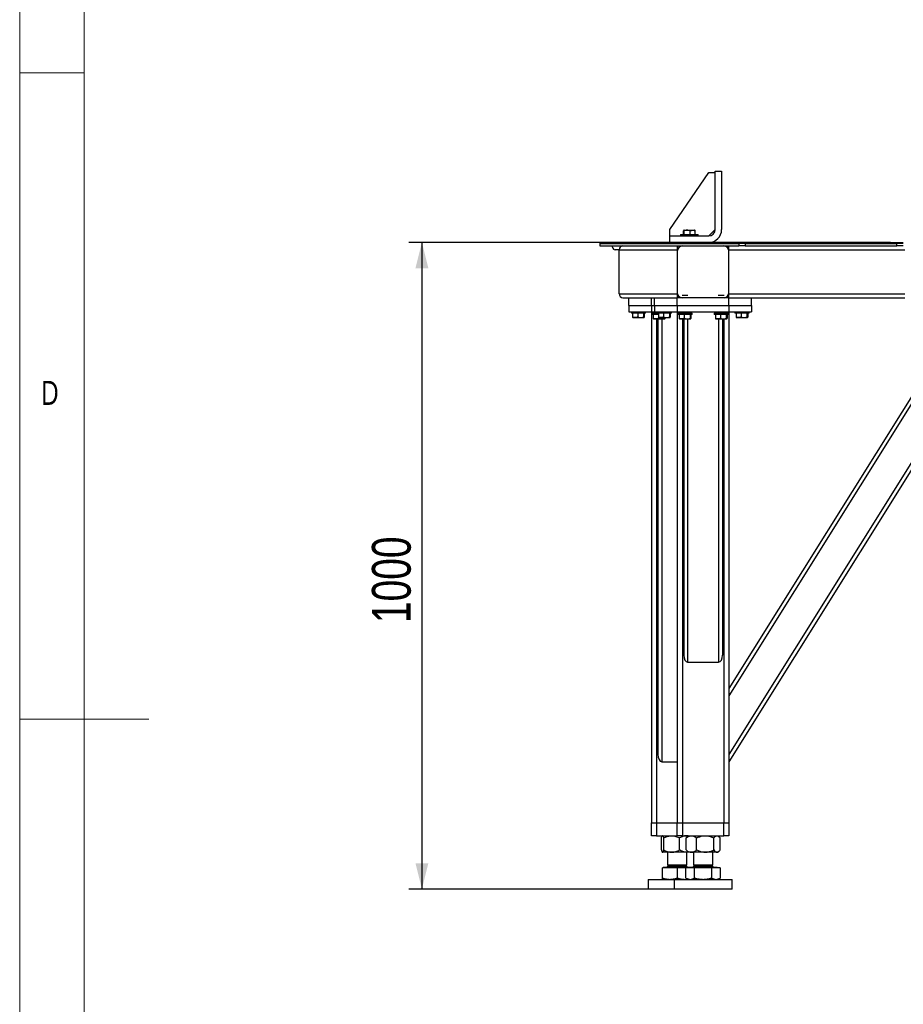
# Model space of a CAD drawing. Header units: millimetres. Extents: x 5 to 589, y 5 to 415.
# Tile 4 of 70: x 5 to 73, y 188 to 264. Entities that reach past the tile are written whole.
import ezdxf

# ---------------------------------------------------------------- set-up
doc = ezdxf.new("R2010")
doc.units = ezdxf.units.MM
doc.layers.add('COTES', color=1, linetype='Continuous')
doc.layers.add('NOTES', color=6, linetype='Continuous')
doc.layers.add('TRAIT-FORT', color=4, linetype='Continuous', lineweight=25)
doc.styles.add('SLDTEXTSTYLE0', font='TXT', dxfattribs={"width": 0.75})
doc.dimstyles.new('SLDDIMSTYLE2', dxfattribs={"dimtxt": 3, "dimasz": 2, "dimexe": 0, "dimexo": 0.0625, "dimgap": 0.75, "dimtad": 1, "dimdec": 0, "dimlfac": 20, "dimrnd": 1e-09, "dimzin": 12, "dimdsep": 46, "dimtxsty": 'SLDTEXTSTYLE0', "dimsah": 1, "dimcen": 0.09, "dimadec": 0, "dimazin": 3, "dimtfac": 1, "dimtdec": 0, "dimtofl": 0, "dimtmove": 0, "dimatfit": 3, "dimfxl": 1, "dimfrac": 2, "dimtolj": 1, "dimtzin": 12, "dimarcsym": 0})

# ---------------------------------------------------------------- blocks, each defined once
blk = doc.blocks.new('_D_30')
at = {"layer": 'COTES', "color": 1, "transparency": 16777216}
for p, q in [((72.345, 246.877), (35.111, 246.877)), ((36.111, 246.877), (36.111, 196.877)), ((54.612, 196.877), (35.111, 196.877))]:
    blk.add_line(p, q, dxfattribs=at)
for points in [[(36.111, 246.877), (35.611, 244.877), (36.611, 244.877)], [(36.111, 196.877), (36.611, 198.877), (35.611, 198.877)]]:
    blk.add_solid(points, dxfattribs=at)
at = {"layer": 'COTES', "color": 1, "transparency": 16777216, "insert": (32.243, 217.444), "char_height": 3, "attachment_point": 1, "rotation": 90, "style": 'SLDTEXTSTYLE0'}
blk.add_mtext('1000', dxfattribs=at)

msp = doc.modelspace()

# ---------------------------------------------------------------- linework, layer by layer
at = {"color": 7, "linetype": 'Continuous', "lineweight": 18}
for p, q in [((5, 415), (5, 5)), ((10, 410), (10, 10)), ((10, 260), (5, 260)), ((5, 210), (15, 210))]:
    msp.add_line(p, q, dxfattribs=at)
at = {"layer": 'TRAIT-FORT', "color": 4, "linetype": 'Continuous', "lineweight": 25}
for p, q in [((55.295, 247.877), (58.295, 252.277)), ((58.295, 252.277), (58.795, 252.277)), ((58.795, 247.877), (58.795, 252.377)), ((58.795, 252.377), (59.295, 252.377)), ((59.295, 252.377), (59.295, 247.877)), ((55.295, 247.377), (55.295, 247.877)), ((56.12, 247.477), (56.12, 247.377)), ((56.12, 247.477), (57.47, 247.477)), ((56.343, 247.477), (56.343, 247.777)), ((56.391, 247.827), (56.367, 247.813)), ((56.391, 247.827), (57.199, 247.827)), ((56.404, 247.477), (56.404, 247.777)), ((56.856, 247.477), (56.856, 247.777)), ((57.223, 247.813), (57.199, 247.827)), ((57.247, 247.477), (57.247, 247.777)), ((57.47, 247.377), (57.47, 247.477)), ((58.795, 247.877), (58.295, 247.377)), ((49.862, 246.877), (60.612, 246.877)), ((49.862, 246.877), (49.862, 246.802)), ((49.862, 246.802), (60.612, 246.802)), ((49.862, 246.802), (49.862, 246.602)), ((55.295, 246.877), (55.295, 247.377)), ((55.295, 247.377), (58.295, 247.377)), ((60.612, 246.877), (60.612, 246.802)), ((60.612, 246.877), (61.112, 246.877)), ((61.112, 246.802), (60.612, 246.802)), ((60.612, 246.802), (60.612, 246.602)), ((61.112, 246.877), (61.112, 246.802)), ((61.112, 246.877), (72.845, 246.877)), ((61.112, 246.802), (72.845, 246.802)), ((61.112, 246.802), (61.112, 246.602)), ((72.845, 246.802), (72.845, 246.877)), ((72.845, 246.877), (73.345, 246.877)), ((73.345, 246.802), (72.845, 246.802)), ((72.845, 246.602), (72.845, 246.802)), ((49.862, 246.602), (60.612, 246.602)), ((50.862, 246.502), (50.862, 246.602)), ((51.362, 246.302), (51.062, 246.302)), ((51.362, 242.902), (51.362, 246.302)), ((51.362, 246.302), (55.862, 246.302)), ((55.862, 246.602), (55.862, 246.302)), ((55.862, 246.202), (55.862, 243.002)), ((56.17, 246.602), (56.17, 246.591)), ((59.862, 246.302), (59.862, 246.602)), ((59.862, 246.302), (73.462, 246.302)), ((59.862, 243.002), (59.862, 246.202)), ((61.112, 246.602), (60.612, 246.602)), ((61.112, 246.602), (72.845, 246.602)), ((73.345, 246.602), (72.845, 246.602)), ((51.362, 242.902), (55.862, 242.902)), ((55.862, 242.902), (55.862, 242.602)), ((59.862, 242.902), (73.462, 242.902)), ((59.862, 242.602), (59.862, 242.902)), ((51.662, 242.602), (55.862, 242.602)), ((52.112, 242.002), (52.112, 242.602)), ((53.862, 242.002), (53.862, 242.602)), ((54.112, 242.002), (54.112, 242.602)), ((59.862, 242.602), (55.862, 242.602)), ((55.862, 242.002), (55.862, 242.602)), ((56.17, 242.613), (56.17, 242.602)), ((56.212, 242.605), (56.212, 242.602)), ((56.691, 242.767), (56.233, 242.767)), ((56.272, 242.802), (56.652, 242.802)), ((59.491, 242.767), (59.033, 242.767)), ((59.072, 242.802), (59.452, 242.802)), ((59.512, 242.602), (59.512, 242.605)), ((59.862, 242.602), (73.462, 242.602)), ((59.862, 242.002), (59.862, 242.602)), ((61.612, 242.002), (61.612, 242.602)), ((52.112, 242.002), (52.112, 241.502)), ((52.112, 242.002), (53.862, 242.002)), ((52.112, 241.502), (53.862, 241.502)), ((52.312, 241.502), (52.312, 241.402)), ((53.412, 241.402), (52.312, 241.402)), ((52.41, 241.402), (52.41, 241.102)), ((52.801, 241.402), (52.801, 241.102)), ((53.253, 241.402), (53.253, 241.102)), ((53.314, 241.402), (53.314, 241.102)), ((53.412, 241.402), (53.412, 241.502)), ((53.862, 242.002), (53.862, 241.502)), ((53.862, 242.002), (54.112, 242.002)), ((53.862, 241.502), (53.862, 202.002)), ((53.862, 241.502), (54.112, 241.502)), ((53.912, 241.402), (53.912, 241.302)), ((54.312, 241.402), (53.912, 241.402)), ((54.112, 242.002), (54.112, 241.502)), ((54.112, 242.002), (55.862, 242.002)), ((54.112, 241.502), (55.862, 241.502)), ((54.212, 241.502), (54.212, 241.402)), ((54.312, 241.502), (54.312, 241.402)), ((55.412, 241.402), (54.312, 241.402)), ((54.41, 241.402), (54.41, 241.102)), ((54.801, 241.402), (54.801, 241.102)), ((55.253, 241.402), (55.253, 241.102)), ((55.314, 241.402), (55.314, 241.102)), ((55.412, 241.402), (55.412, 241.502)), ((55.862, 242.002), (55.862, 241.502)), ((55.862, 242.002), (59.862, 242.002)), ((55.862, 241.502), (55.862, 202.002)), ((55.862, 241.502), (59.862, 241.502)), ((55.912, 241.402), (55.912, 241.302)), ((57.012, 241.402), (55.912, 241.402)), ((56.212, 241.502), (56.212, 241.402)), ((56.712, 241.402), (56.712, 241.502)), ((57.012, 241.302), (57.012, 241.402)), ((58.712, 241.402), (58.712, 241.302)), ((59.812, 241.402), (58.712, 241.402)), ((59.012, 241.502), (59.012, 241.402)), ((59.512, 241.402), (59.512, 241.502)), ((59.812, 241.302), (59.812, 241.402)), ((59.862, 242.002), (61.612, 242.002)), ((59.862, 242.002), (59.862, 241.502)), ((59.862, 241.502), (59.862, 202.002)), ((59.862, 241.502), (61.612, 241.502)), ((78.412, 241.502), (59.862, 211.817)), ((81.242, 241.502), (59.862, 207.288)), ((81.595, 241.502), (59.862, 206.721)), ((78.058, 241.502), (59.862, 212.383)), ((60.312, 241.502), (60.312, 241.402)), ((61.412, 241.402), (60.312, 241.402)), ((60.41, 241.402), (60.41, 241.102)), ((60.801, 241.402), (60.801, 241.102)), ((61.253, 241.402), (61.253, 241.102)), ((61.314, 241.402), (61.314, 241.102)), ((61.412, 241.402), (61.412, 241.502)), ((61.612, 242.002), (61.612, 241.502)), ((52.434, 241.066), (52.458, 241.052)), ((53.266, 241.052), (52.458, 241.052)), ((53.266, 241.052), (53.29, 241.066)), ((54.401, 241.302), (53.912, 241.302)), ((54.01, 241.302), (54.01, 241.002)), ((54.034, 240.966), (54.058, 240.952)), ((54.866, 240.952), (54.058, 240.952)), ((54.262, 240.952), (54.262, 202.002)), ((54.362, 240.952), (54.362, 207.288)), ((54.401, 241.302), (54.401, 241.002)), ((54.434, 241.066), (54.458, 241.052)), ((55.266, 241.052), (54.458, 241.052)), ((54.662, 240.952), (54.662, 206.721)), ((54.853, 241.052), (54.853, 241.002)), ((54.866, 240.952), (54.89, 240.966)), ((54.914, 241.052), (54.914, 241.002)), ((55.266, 241.052), (55.29, 241.066)), ((57.012, 241.302), (55.912, 241.302)), ((56.01, 241.302), (56.01, 241.002)), ((56.034, 240.966), (56.058, 240.952)), ((56.866, 240.952), (56.058, 240.952)), ((56.262, 240.952), (56.262, 202.002)), ((56.362, 240.952), (56.362, 214.956)), ((56.401, 241.302), (56.401, 241.002)), ((56.662, 240.952), (56.662, 214.42)), ((56.853, 241.302), (56.853, 241.002)), ((56.866, 240.952), (56.89, 240.966)), ((56.914, 241.302), (56.914, 241.002)), ((59.812, 241.302), (58.712, 241.302)), ((58.81, 241.302), (58.81, 241.002)), ((58.834, 240.966), (58.858, 240.952)), ((59.666, 240.952), (58.858, 240.952)), ((59.062, 240.952), (59.062, 214.42)), ((59.201, 241.302), (59.201, 241.002)), ((59.362, 240.952), (59.362, 214.956)), ((59.462, 240.952), (59.462, 202.002)), ((59.653, 241.302), (59.653, 241.002)), ((59.666, 240.952), (59.69, 240.966)), ((59.714, 241.302), (59.714, 241.002)), ((60.434, 241.066), (60.458, 241.052)), ((61.266, 241.052), (60.458, 241.052)), ((61.266, 241.052), (61.29, 241.066)), ((56.662, 214.42), (59.062, 214.42)), ((54.662, 206.721), (55.862, 206.721)), ((53.862, 201.002), (53.862, 202.002)), ((53.862, 202.002), (54.262, 202.002)), ((54.262, 202.002), (54.262, 201.002)), ((54.262, 202.002), (55.862, 202.002)), ((55.862, 201.002), (55.862, 202.002)), ((55.862, 202.002), (56.262, 202.002)), ((56.262, 202.002), (56.262, 201.002)), ((56.262, 202.002), (59.462, 202.002)), ((59.462, 201.002), (59.462, 202.002)), ((59.462, 202.002), (59.862, 202.002)), ((59.862, 202.002), (59.862, 201.002)), ((54.262, 201.002), (53.862, 201.002)), ((54.262, 201.002), (55.862, 201.002)), ((54.712, 201.002), (54.701, 200.991)), ((56.262, 201.002), (55.862, 201.002)), ((56.262, 201.002), (59.462, 201.002)), ((56.712, 201.002), (56.618, 200.908)), ((59.104, 200.91), (59.012, 201.002)), ((59.862, 201.002), (59.462, 201.002)), ((54.632, 199.9), (54.632, 200.824)), ((54.813, 199.9), (54.813, 200.824)), ((56.043, 199.9), (56.043, 200.824)), ((56.547, 200.824), (56.62, 200.905)), ((56.547, 199.9), (56.547, 200.824)), ((57.361, 199.9), (57.361, 200.824)), ((58.677, 199.9), (58.677, 200.824)), ((59.177, 199.9), (59.177, 200.824)), ((54.701, 199.733), (54.712, 199.722)), ((54.723, 199.722), (54.712, 199.722)), ((55.428, 199.722), (54.723, 199.722)), ((55.112, 199.722), (55.112, 198.737)), ((56.568, 199.722), (55.428, 199.722)), ((56.547, 199.9), (56.62, 199.819)), ((56.712, 199.722), (56.568, 199.722)), ((56.612, 198.737), (56.612, 199.722)), ((56.618, 199.816), (56.712, 199.722)), ((56.954, 199.722), (56.712, 199.722)), ((58.019, 199.722), (56.954, 199.722)), ((57.112, 199.722), (57.112, 198.737)), ((58.927, 199.722), (58.019, 199.722)), ((58.612, 198.737), (58.612, 199.722)), ((59.012, 199.722), (58.927, 199.722)), ((59.012, 199.722), (59.104, 199.814)), ((55.207, 198.737), (55.112, 198.642)), ((55.112, 198.737), (55.487, 198.737)), ((55.487, 198.737), (56.612, 198.737)), ((56.612, 198.642), (56.517, 198.737)), ((57.207, 198.737), (57.112, 198.642)), ((57.112, 198.737), (58.511, 198.737)), ((58.511, 198.737), (58.612, 198.737)), ((58.612, 198.642), (58.517, 198.737)), ((54.712, 197.73), (54.712, 198.522)), ((55.862, 198.522), (54.712, 198.522)), ((54.794, 198.557), (54.759, 198.522)), ((54.794, 198.562), (54.794, 198.557)), ((54.794, 198.562), (55.328, 198.562)), ((54.794, 198.557), (55.328, 198.557)), ((55.112, 198.642), (55.112, 198.612)), ((55.112, 198.642), (56.511, 198.642)), ((55.112, 198.612), (55.487, 198.612)), ((55.328, 198.562), (56.794, 198.562)), ((55.328, 198.557), (56.794, 198.557)), ((55.487, 198.612), (56.612, 198.612)), ((55.862, 198.522), (55.862, 197.73)), ((56.534, 198.522), (55.862, 198.522)), ((56.511, 198.642), (56.612, 198.642)), ((56.534, 197.73), (56.534, 198.522)), ((57.198, 198.522), (56.534, 198.522)), ((56.612, 198.612), (56.612, 198.642)), ((56.794, 198.557), (56.759, 198.522)), ((56.794, 198.562), (56.794, 198.557)), ((56.794, 198.562), (58.786, 198.562)), ((56.794, 198.557), (58.786, 198.557)), ((57.112, 198.642), (57.112, 198.612)), ((57.112, 198.642), (58.612, 198.642)), ((57.112, 198.612), (58.511, 198.612)), ((57.198, 197.73), (57.198, 198.522)), ((58.526, 198.522), (57.198, 198.522)), ((58.511, 198.612), (58.612, 198.612)), ((58.526, 197.73), (58.526, 198.522)), ((59.19, 198.522), (58.526, 198.522)), ((58.612, 198.612), (58.612, 198.642)), ((58.786, 198.562), (58.929, 198.562)), ((58.786, 198.557), (58.929, 198.557)), ((58.929, 198.557), (58.929, 198.562)), ((58.964, 198.522), (58.929, 198.557)), ((59.19, 198.522), (59.19, 197.73)), ((53.612, 197.627), (53.612, 196.877)), ((53.612, 197.627), (55.612, 197.627)), ((55.612, 197.627), (55.612, 196.877)), ((55.612, 197.627), (60.112, 197.627)), ((56.437, 197.627), (56.673, 197.649)), ((56.534, 197.73), (56.712, 197.627)), ((59.012, 197.627), (59.19, 197.73)), ((60.112, 196.877), (60.112, 197.627)), ((55.612, 196.877), (53.612, 196.877)), ((60.112, 196.877), (55.612, 196.877))]:
    msp.add_line(p, q, dxfattribs=at)
for centre, radius, start, end in [((58.295, 247.877), 1, 270, 0), ((58.295, 247.877), 0.5, 270, 0), ((51.062, 246.502), 0.2, 180, 270), ((51.662, 246.302), 0.3, 90, 180), ((56.262, 246.202), 0.4, 90, 180), ((59.462, 246.202), 0.4, 0, 90), ((51.662, 242.902), 0.3, 180, 270), ((56.262, 243.002), 0.4, 180, 265.82391), ((59.462, 243.002), 0.4, 274.17609, 0), ((55.062, 198.612), 0.05, 270, 0), ((56.662, 198.612), 0.05, 180, 270), ((57.062, 198.612), 0.05, 270, 0), ((58.662, 198.612), 0.05, 180, 270)]:
    msp.add_arc(centre, radius, start, end, dxfattribs=at)
for centre, major_axis, ratio, start_param, end_param in [((56.662, 214.956), (0, -0.536), 0.559193, 4.712389, 6.283185), ((59.062, 214.956), (0, -0.536), 0.559193, 0, 1.570796), ((54.662, 207.288), (0, -0.566), 0.529919, 4.712389, 6.283185)]:
    msp.add_ellipse(centre, major_axis=major_axis, ratio=ratio, start_param=start_param, end_param=end_param, dxfattribs=at)
for points, knots in [([(56.404, 247.777), (56.396, 247.792), (56.383, 247.817), (56.365, 247.815), (56.352, 247.797), (56.345, 247.781), (56.343, 247.777)], [0, 0, 0, 0, 0.385549, 0.637642, 0.896546, 1, 1, 1, 1]), ([(56.856, 247.777), (56.817, 247.788), (56.737, 247.81), (56.62, 247.818), (56.507, 247.806), (56.438, 247.787), (56.404, 247.777)], [0, 0, 0, 0, 0.2646049, 0.5349477, 0.7653431, 1, 1, 1, 1]), ([(56.856, 247.777), (56.89, 247.788), (56.958, 247.81), (57.06, 247.818), (57.157, 247.806), (57.217, 247.787), (57.247, 247.777)], [0, 0, 0, 0, 0.264605, 0.534948, 0.765343, 1, 1, 1, 1]), ([(57.247, 247.777), (57.239, 247.795), (57.232, 247.813), (57.224, 247.813), (57.223, 247.813)], [0, 0, 0, 0, 0.977492, 1, 1, 1, 1]), ([(52.41, 241.102), (52.418, 241.084), (52.425, 241.066), (52.434, 241.067), (52.434, 241.067)], [0, 0, 0, 0, 0.977492, 1, 1, 1, 1]), ([(52.801, 241.102), (52.767, 241.091), (52.699, 241.069), (52.597, 241.061), (52.5, 241.073), (52.44, 241.092), (52.41, 241.102)], [0, 0, 0, 0, 0.264605, 0.534948, 0.765343, 1, 1, 1, 1]), ([(52.801, 241.102), (52.841, 241.091), (52.92, 241.069), (53.037, 241.061), (53.15, 241.073), (53.219, 241.092), (53.253, 241.102)], [0, 0, 0, 0, 0.2646049, 0.5349477, 0.7653431, 1, 1, 1, 1]), ([(53.253, 241.102), (53.261, 241.087), (53.274, 241.062), (53.292, 241.064), (53.305, 241.082), (53.312, 241.098), (53.314, 241.102)], [0, 0, 0, 0, 0.385549, 0.637642, 0.896546, 1, 1, 1, 1]), ([(54.01, 241.002), (54.018, 240.984), (54.025, 240.966), (54.034, 240.967), (54.034, 240.967)], [0, 0, 0, 0, 0.977492, 1, 1, 1, 1]), ([(54.401, 241.002), (54.367, 240.991), (54.299, 240.969), (54.197, 240.961), (54.1, 240.973), (54.04, 240.992), (54.01, 241.002)], [0, 0, 0, 0, 0.264605, 0.534948, 0.765343, 1, 1, 1, 1]), ([(54.401, 241.002), (54.441, 240.991), (54.52, 240.969), (54.637, 240.961), (54.75, 240.973), (54.819, 240.992), (54.853, 241.002)], [0, 0, 0, 0, 0.2646049, 0.5349477, 0.7653431, 1, 1, 1, 1]), ([(54.41, 241.102), (54.418, 241.084), (54.425, 241.066), (54.434, 241.067), (54.434, 241.067)], [0, 0, 0, 0, 0.977492, 1, 1, 1, 1]), ([(54.801, 241.102), (54.767, 241.091), (54.699, 241.069), (54.597, 241.061), (54.5, 241.073), (54.44, 241.092), (54.41, 241.102)], [0, 0, 0, 0, 0.264605, 0.534948, 0.765343, 1, 1, 1, 1]), ([(54.801, 241.102), (54.841, 241.091), (54.92, 241.069), (55.037, 241.061), (55.15, 241.073), (55.219, 241.092), (55.253, 241.102)], [0, 0, 0, 0, 0.2646049, 0.5349477, 0.7653431, 1, 1, 1, 1]), ([(54.853, 241.002), (54.861, 240.987), (54.874, 240.962), (54.892, 240.964), (54.905, 240.982), (54.912, 240.998), (54.914, 241.002)], [0, 0, 0, 0, 0.385549, 0.637642, 0.896546, 1, 1, 1, 1]), ([(55.253, 241.102), (55.261, 241.087), (55.274, 241.062), (55.292, 241.064), (55.305, 241.082), (55.312, 241.098), (55.314, 241.102)], [0, 0, 0, 0, 0.385549, 0.637642, 0.896546, 1, 1, 1, 1]), ([(56.01, 241.002), (56.018, 240.984), (56.025, 240.966), (56.034, 240.967), (56.034, 240.967)], [0, 0, 0, 0, 0.977492, 1, 1, 1, 1]), ([(56.401, 241.002), (56.367, 240.991), (56.299, 240.969), (56.197, 240.961), (56.1, 240.973), (56.04, 240.992), (56.01, 241.002)], [0, 0, 0, 0, 0.264605, 0.534948, 0.765343, 1, 1, 1, 1]), ([(56.401, 241.002), (56.441, 240.991), (56.52, 240.969), (56.637, 240.961), (56.75, 240.973), (56.819, 240.992), (56.853, 241.002)], [0, 0, 0, 0, 0.2646049, 0.5349477, 0.7653431, 1, 1, 1, 1]), ([(56.853, 241.002), (56.861, 240.987), (56.874, 240.962), (56.892, 240.964), (56.905, 240.982), (56.912, 240.998), (56.914, 241.002)], [0, 0, 0, 0, 0.385549, 0.637642, 0.896546, 1, 1, 1, 1]), ([(58.81, 241.002), (58.818, 240.984), (58.825, 240.966), (58.834, 240.967), (58.834, 240.967)], [0, 0, 0, 0, 0.977492, 1, 1, 1, 1]), ([(59.201, 241.002), (59.167, 240.991), (59.099, 240.969), (58.997, 240.961), (58.9, 240.973), (58.84, 240.992), (58.81, 241.002)], [0, 0, 0, 0, 0.264605, 0.534948, 0.765343, 1, 1, 1, 1]), ([(59.201, 241.002), (59.241, 240.991), (59.32, 240.969), (59.437, 240.961), (59.55, 240.973), (59.619, 240.992), (59.653, 241.002)], [0, 0, 0, 0, 0.2646049, 0.5349477, 0.7653431, 1, 1, 1, 1]), ([(59.653, 241.002), (59.661, 240.987), (59.674, 240.962), (59.692, 240.964), (59.705, 240.982), (59.712, 240.998), (59.714, 241.002)], [0, 0, 0, 0, 0.385549, 0.637642, 0.896546, 1, 1, 1, 1]), ([(60.41, 241.102), (60.418, 241.084), (60.425, 241.066), (60.434, 241.067), (60.434, 241.067)], [0, 0, 0, 0, 0.977492, 1, 1, 1, 1]), ([(60.801, 241.102), (60.767, 241.091), (60.699, 241.069), (60.597, 241.061), (60.5, 241.073), (60.44, 241.092), (60.41, 241.102)], [0, 0, 0, 0, 0.264605, 0.534948, 0.765343, 1, 1, 1, 1]), ([(60.801, 241.102), (60.841, 241.091), (60.92, 241.069), (61.037, 241.061), (61.15, 241.073), (61.219, 241.092), (61.253, 241.102)], [0, 0, 0, 0, 0.2646049, 0.5349477, 0.7653431, 1, 1, 1, 1]), ([(61.253, 241.102), (61.261, 241.087), (61.274, 241.062), (61.292, 241.064), (61.305, 241.082), (61.312, 241.098), (61.314, 241.102)], [0, 0, 0, 0, 0.385549, 0.637642, 0.896546, 1, 1, 1, 1]), ([(54.632, 200.824), (54.643, 200.86), (54.662, 200.926), (54.693, 200.989), (54.713, 200.998), (54.723, 201.002)], [0, 0, 0, 0, 0.3707742, 0.6811819, 1, 1, 1, 1]), ([(54.723, 201.002), (54.724, 201.002), (54.737, 201.001), (54.761, 200.976), (54.79, 200.907), (54.807, 200.847), (54.813, 200.824)], [0, 0, 0, 0, 0.0504, 0.402614, 0.767588, 1, 1, 1, 1]), ([(54.813, 200.824), (54.898, 200.866), (55.025, 200.929), (55.208, 200.981), (55.329, 201), (55.403, 201.001), (55.428, 201.002)], [0, 0, 0, 0, 0.432045, 0.654349, 0.879653, 1, 1, 1, 1]), ([(55.428, 201.002), (55.482, 200.999), (55.59, 200.994), (55.747, 200.955), (55.899, 200.898), (55.995, 200.849), (56.043, 200.824)], [0, 0, 0, 0, 0.249578, 0.504364, 0.751047, 1, 1, 1, 1]), ([(56.568, 201.002), (56.522, 200.999), (56.43, 200.994), (56.296, 200.955), (56.166, 200.898), (56.084, 200.849), (56.043, 200.824)], [0, 0, 0, 0, 0.249578, 0.504364, 0.751047, 1, 1, 1, 1]), ([(56.547, 200.824), (56.602, 200.866), (56.687, 200.929), (56.808, 200.981), (56.888, 201), (56.937, 201.001), (56.954, 201.002)], [0, 0, 0, 0, 0.432045, 0.654349, 0.879653, 1, 1, 1, 1]), ([(56.698, 200.988), (56.676, 200.992), (56.633, 201.001), (56.59, 201.002), (56.568, 201.002)], [0, 0, 0, 0, 0.4960527, 1, 1, 1, 1]), ([(56.954, 201.002), (56.989, 200.999), (57.061, 200.994), (57.165, 200.955), (57.266, 200.898), (57.329, 200.849), (57.361, 200.824)], [0, 0, 0, 0, 0.249578, 0.504364, 0.751047, 1, 1, 1, 1]), ([(57.361, 200.824), (57.438, 200.86), (57.58, 200.926), (57.802, 200.989), (57.946, 200.998), (58.019, 201.002)], [0, 0, 0, 0, 0.370774, 0.681182, 1, 1, 1, 1]), ([(58.019, 201.002), (58.031, 201.002), (58.123, 201.001), (58.298, 200.976), (58.505, 200.907), (58.629, 200.847), (58.677, 200.824)], [0, 0, 0, 0, 0.0504, 0.402614, 0.767588, 1, 1, 1, 1]), ([(58.677, 200.824), (58.711, 200.866), (58.763, 200.929), (58.837, 200.981), (58.887, 201), (58.917, 201.001), (58.927, 201.002)], [0, 0, 0, 0, 0.432045, 0.654349, 0.879653, 1, 1, 1, 1]), ([(58.927, 201.002), (58.949, 200.999), (58.993, 200.994), (59.057, 200.955), (59.119, 200.898), (59.158, 200.849), (59.177, 200.824)], [0, 0, 0, 0, 0.249578, 0.504364, 0.751047, 1, 1, 1, 1]), ([(54.632, 199.9), (54.643, 199.864), (54.662, 199.798), (54.693, 199.735), (54.713, 199.726), (54.723, 199.722)], [0, 0, 0, 0, 0.3707742, 0.6811819, 1, 1, 1, 1]), ([(54.723, 199.722), (54.724, 199.722), (54.737, 199.723), (54.761, 199.748), (54.79, 199.817), (54.807, 199.877), (54.813, 199.9)], [0, 0, 0, 0, 0.0504, 0.402614, 0.767588, 1, 1, 1, 1]), ([(54.813, 199.9), (54.898, 199.858), (55.025, 199.795), (55.208, 199.744), (55.329, 199.724), (55.403, 199.723), (55.428, 199.722)], [0, 0, 0, 0, 0.432045, 0.654349, 0.879653, 1, 1, 1, 1]), ([(55.428, 199.722), (55.482, 199.725), (55.59, 199.73), (55.747, 199.769), (55.899, 199.826), (55.995, 199.875), (56.043, 199.9)], [0, 0, 0, 0, 0.249578, 0.504364, 0.751047, 1, 1, 1, 1]), ([(56.568, 199.722), (56.522, 199.725), (56.43, 199.73), (56.296, 199.769), (56.166, 199.826), (56.084, 199.875), (56.043, 199.9)], [0, 0, 0, 0, 0.249578, 0.504364, 0.751047, 1, 1, 1, 1]), ([(56.547, 199.9), (56.602, 199.858), (56.687, 199.795), (56.808, 199.744), (56.888, 199.724), (56.937, 199.723), (56.954, 199.722)], [0, 0, 0, 0, 0.432045, 0.654349, 0.879653, 1, 1, 1, 1]), ([(56.698, 199.736), (56.676, 199.732), (56.633, 199.723), (56.59, 199.722), (56.568, 199.722)], [0, 0, 0, 0, 0.496053, 1, 1, 1, 1]), ([(56.954, 199.722), (56.989, 199.725), (57.061, 199.73), (57.165, 199.769), (57.266, 199.826), (57.329, 199.875), (57.361, 199.9)], [0, 0, 0, 0, 0.249578, 0.504364, 0.751047, 1, 1, 1, 1]), ([(57.361, 199.9), (57.438, 199.864), (57.58, 199.798), (57.802, 199.735), (57.946, 199.726), (58.019, 199.722)], [0, 0, 0, 0, 0.370774, 0.681182, 1, 1, 1, 1]), ([(58.019, 199.722), (58.031, 199.722), (58.123, 199.723), (58.298, 199.748), (58.505, 199.817), (58.629, 199.877), (58.677, 199.9)], [0, 0, 0, 0, 0.0503996, 0.4026135, 0.7675885, 1, 1, 1, 1]), ([(58.677, 199.9), (58.711, 199.858), (58.763, 199.795), (58.837, 199.744), (58.887, 199.724), (58.917, 199.723), (58.927, 199.722)], [0, 0, 0, 0, 0.432045, 0.654349, 0.879653, 1, 1, 1, 1]), ([(58.927, 199.722), (58.949, 199.725), (58.993, 199.73), (59.057, 199.769), (59.119, 199.826), (59.158, 199.875), (59.177, 199.9)], [0, 0, 0, 0, 0.249578, 0.504364, 0.751047, 1, 1, 1, 1]), ([(54.712, 197.73), (54.805, 197.701), (54.994, 197.643), (55.189, 197.632), (55.287, 197.627)], [0, 0, 0, 0, 0.495458, 1, 1, 1, 1]), ([(54.712, 197.627), (54.712, 197.632), (54.712, 197.643), (54.712, 197.701), (54.712, 197.73)], [0, 0, 0, 0, 0.4945107, 1, 1, 1, 1]), ([(55.287, 197.627), (55.383, 197.632), (55.578, 197.643), (55.767, 197.701), (55.862, 197.73)], [0, 0, 0, 0, 0.494511, 1, 1, 1, 1]), ([(55.862, 197.73), (55.955, 197.701), (56.144, 197.643), (56.339, 197.632), (56.437, 197.627)], [0, 0, 0, 0, 0.495458, 1, 1, 1, 1]), ([(56.534, 197.73), (56.588, 197.701), (56.697, 197.643), (56.809, 197.632), (56.866, 197.627)], [0, 0, 0, 0, 0.495458, 1, 1, 1, 1]), ([(56.866, 197.627), (56.922, 197.632), (57.034, 197.643), (57.143, 197.701), (57.198, 197.73)], [0, 0, 0, 0, 0.494511, 1, 1, 1, 1]), ([(57.198, 197.73), (57.306, 197.701), (57.523, 197.643), (57.748, 197.632), (57.862, 197.627)], [0, 0, 0, 0, 0.495458, 1, 1, 1, 1]), ([(57.862, 197.627), (57.973, 197.632), (58.198, 197.643), (58.416, 197.701), (58.526, 197.73)], [0, 0, 0, 0, 0.494511, 1, 1, 1, 1]), ([(58.526, 197.73), (58.58, 197.701), (58.689, 197.643), (58.801, 197.632), (58.858, 197.627)], [0, 0, 0, 0, 0.495458, 1, 1, 1, 1]), ([(58.858, 197.627), (58.914, 197.632), (59.026, 197.643), (59.135, 197.701), (59.19, 197.73)], [0, 0, 0, 0, 0.494511, 1, 1, 1, 1])]:
    msp.add_open_spline(points, degree=3, knots=knots, dxfattribs=at)

# ---------------------------------------------------------------- texts
at = {"layer": 'NOTES', "color": 211, "insert": (6.667, 236.168), "char_height": 1.852, "attachment_point": 1, "style": 'SLDTEXTSTYLE0'}
msp.add_mtext('D', dxfattribs=at)

# ---------------------------------------------------------------- dimensions: what is measured, and where the dimension line sits
at = {"layer": 'COTES', "color": 1}
dim = msp.add_linear_dim(base=(36.111, 196.877), p1=(73.345, 246.877), p2=(55.612, 196.877), angle=90, dimstyle='SLDDIMSTYLE2', dxfattribs=at)
dim.commit()
dim.dimension.update_dxf_attribs({"geometry": '_D_30', "text_midpoint": (36.111, 221.877), "dimtype": 160})

doc.saveas('drawing.dxf')
